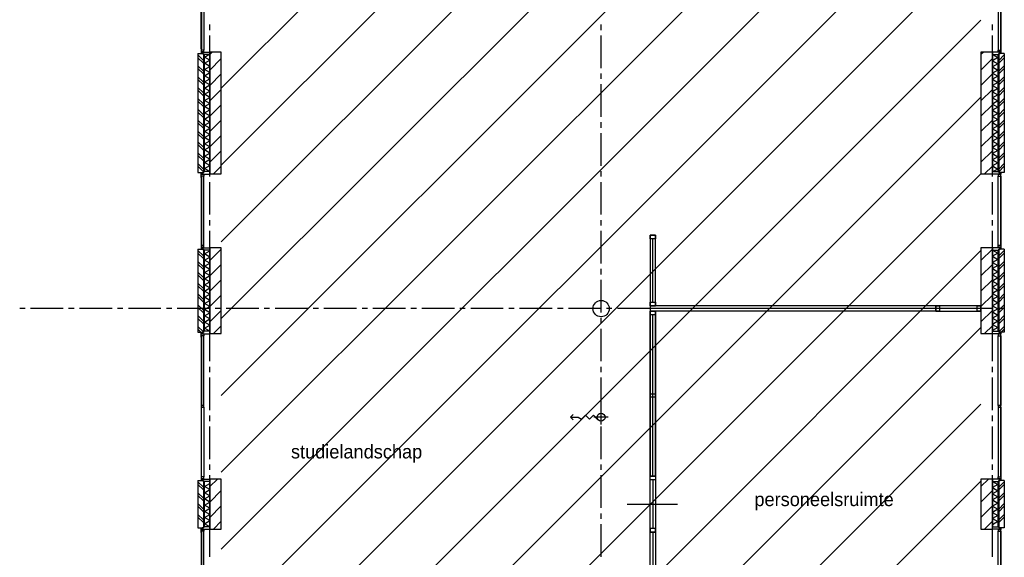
# Model space of a CAD drawing. Extents: x -66955 to 52345, y -20450 to 69550.
# Tile 90 of 94: x 17570 to 35690, y 46270 to 56170. Entities that reach past the tile are written whole.
import ezdxf
from ezdxf.enums import TextEntityAlignment as Align

# ---------------------------------------------------------------- set-up
doc = ezdxf.new("R2010")
doc.units = 0
doc.header["$MEASUREMENT"] = 0
doc.linetypes.add('LEEG', pattern=[1, -1])
for name, color, linetype in [('-01-', 7, 'CONTINUOUS'), ('-22-', 7, 'CONTINUOUS'), ('-28-', 7, 'CONTINUOUS'), ('-32-', 7, 'CONTINUOUS'), ('BEGGR--11-', 7, 'CONTINUOUS'), ('BEGGR--21-', 7, 'CONTINUOUS'), ('BEGGR--22-', 7, 'CONTINUOUS'), ('BEGGR--28-', 7, 'CONTINUOUS'), ('BEGGR--31-', 7, 'CONTINUOUS'), ('BEGGR--E5-', 7, 'CONTINUOUS'), ('STRAMIEN--E7-', 7, 'CONTINUOUS')]:
    doc.layers.add(name, color=color, linetype=linetype)
doc.styles.add('txt', font='TXT', dxfattribs={"height": 0.2})

# ---------------------------------------------------------------- blocks, each defined once
blk = doc.blocks.new('*O105')
at = {"layer": '-32-', "color": 7, "linetype": 'CONTINUOUS'}
blk.add_line((-465, 0), (465, 0), dxfattribs=at)
for points in [[(57, 517), (57, -517), (-43, -517), (-43, 517)], [(-43, 517), (57, 517), (57, 450), (-43, 450)], [(-43, -517), (57, -517), (57, -450), (-43, -450)]]:
    blk.add_lwpolyline(points, close=True, dxfattribs=at)
blk = doc.blocks.new('*O107')
at = {"layer": '-22-', "color": 7, "linetype": 'CONTINUOUS'}
blk.add_line((348, 0), (-348, 0), dxfattribs=at)
blk.add_lwpolyline([(-415, 50), (-415, -50), (415, -50), (415, 50)], close=True, dxfattribs=at)
at = {"layer": '-32-', "color": 7, "linetype": 'CONTINUOUS'}
for points in [[(-415, -50), (-415, 50), (-348, 50), (-348, -50)], [(348, -50), (348, 50), (415, 50), (415, -50)]]:
    blk.add_lwpolyline(points, close=True, dxfattribs=at)
blk = doc.blocks.new('*O125')
at = {"layer": '-22-', "color": 7, "linetype": 'CONTINUOUS'}
blk.add_line((0, -583), (0, 583), dxfattribs=at)
blk.add_lwpolyline([(50, 650), (-50, 650), (-50, -650), (50, -650)], close=True, dxfattribs=at)
at = {"layer": '-32-', "color": 7, "linetype": 'CONTINUOUS'}
for points in [[(-50, 650), (50, 650), (50, 583), (-50, 583)], [(-50, -583), (50, -583), (50, -650), (-50, -650)]]:
    blk.add_lwpolyline(points, close=True, dxfattribs=at)
blk = doc.blocks.new('*O166')
at = {"layer": 'BEGGR--31-', "color": 7, "linetype": 'CONTINUOUS'}
for points in [[(-92.5, -52.5), (-92.5, 25.5), (-87.5, 25.5), (-87.5, 3.5), (-42.5, 3.5), (-42.5, -30.5), (-87.5, -30.5), (-87.5, -52.5)], [(-83.5, 3.5), (-83.5, 8.5), (-53.5, 8.5), (-53.5, 3.5)], [(-53.5, 52.5), (-53.5, 33.5), (-75.5, 33.5), (-75.5, 8.5), (66.5, 8.5), (66.5, 52.5)]]:
    blk.add_lwpolyline(points, close=True, dxfattribs=at)
blk = doc.blocks.new('*O167')
at = {"layer": 'BEGGR--31-', "color": 7, "linetype": 'CONTINUOUS'}
for points in [[(-92.5, 52.5), (-92.5, -25.5), (-87.5, -25.5), (-87.5, -3.5), (-42.5, -3.5), (-42.5, 30.5), (-87.5, 30.5), (-87.5, 52.5)], [(-83.5, -3.5), (-83.5, -8.5), (-53.5, -8.5), (-53.5, -3.5)], [(-53.5, -52.5), (-53.5, -33.5), (-75.5, -33.5), (-75.5, -8.5), (66.5, -8.5), (66.5, -52.5)]]:
    blk.add_lwpolyline(points, close=True, dxfattribs=at)
blk = doc.blocks.new('MERKAF')
at = {"layer": 'BEGGR--31-', "color": 7, "linetype": 'CONTINUOUS'}
for points in [[(-34, 1339), (-39, 1339), (-39, 105), (-34, 105)], [(-34, 83), (11, 83), (11, 1361), (-34, 1361)]]:
    blk.add_lwpolyline(points, close=True, dxfattribs=at)
for name, p in [('*O166', (53.5, 1391.5)), ('*O167', (53.5, 52.5))]:
    blk.add_blockref(name, p, dxfattribs=at)
blk = doc.blocks.new('*O168')
at = {"layer": 'BEGGR--31-', "color": 7, "linetype": 'CONTINUOUS'}
for points in [[(-92.5, 1277), (-92.5, 1355), (-87.5, 1355), (-87.5, 1333), (-42.5, 1333), (-42.5, 1299), (-87.5, 1299), (-87.5, 1277)], [(-87.5, 39), (-92.5, 39), (-92.5, 1277), (-87.5, 1277)], [(-42.5, 1299), (-87.5, 1299), (-87.5, 17), (-42.5, 17)], [(-83.5, 1333), (-83.5, 1338), (-53.5, 1338), (-53.5, 1333)], [(-53.5, 1382), (-53.5, 1363), (-75.5, 1363), (-75.5, 1338), (66.5, 1338), (66.5, 1382)], [(-92.5, -39), (-92.5, 39), (-87.5, 39), (-87.5, 17), (-42.5, 17), (-42.5, -17), (-87.5, -17), (-87.5, -39)], [(-87.5, -1277), (-92.5, -1277), (-92.5, -39), (-87.5, -39)], [(-87.5, -17), (-42.5, -17), (-42.5, -1299), (-87.5, -1299)], [(-92.5, -1277), (-92.5, -1355), (-87.5, -1355), (-87.5, -1333), (-42.5, -1333), (-42.5, -1299), (-87.5, -1299), (-87.5, -1277)], [(-83.5, -1333), (-83.5, -1338), (-53.5, -1338), (-53.5, -1333)], [(-53.5, -1382), (-53.5, -1363), (-75.5, -1363), (-75.5, -1338), (66.5, -1338), (66.5, -1382)]]:
    blk.add_lwpolyline(points, close=True, dxfattribs=at)
blk = doc.blocks.new('MERKBF')
at = {"layer": 'BEGGR--31-', "color": 7, "linetype": 'CONTINUOUS'}
blk.add_blockref('*O168', (75.5, -1363), dxfattribs=at)
blk = doc.blocks.new('*O229')
at = {"layer": 'BEGGR--31-', "color": 7, "linetype": 'CONTINUOUS'}
for points in [[(-1382, -53.5), (-1363, -53.5), (-1363, -75.5), (-1338, -75.5), (-1338, 66.5), (-1382, 66.5)], [(1382, -53.5), (1363, -53.5), (1363, -75.5), (1338, -75.5), (1338, 66.5), (1382, 66.5)], [(-1277, -92.5), (-1355, -92.5), (-1355, -87.5), (-1333, -87.5), (-1333, -42.5), (-1299, -42.5), (-1299, -87.5), (-1277, -87.5)], [(-1333, -83.5), (-1338, -83.5), (-1338, -53.5), (-1333, -53.5)], [(-17, -87.5), (-17, -42.5), (-1299, -42.5), (-1299, -87.5)], [(-1277, -87.5), (-1277, -92.5), (-39, -92.5), (-39, -87.5)], [(-39, -92.5), (39, -92.5), (39, -87.5), (17, -87.5), (17, -42.5), (-17, -42.5), (-17, -87.5), (-39, -87.5)], [(1299, -42.5), (1299, -87.5), (17, -87.5), (17, -42.5)], [(39, -87.5), (39, -92.5), (1277, -92.5), (1277, -87.5)], [(1277, -92.5), (1355, -92.5), (1355, -87.5), (1333, -87.5), (1333, -42.5), (1299, -42.5), (1299, -87.5), (1277, -87.5)], [(1333, -83.5), (1338, -83.5), (1338, -53.5), (1333, -53.5)]]:
    blk.add_lwpolyline(points, close=True, dxfattribs=at)
blk = doc.blocks.new('MRKBFS')
at = {"layer": 'BEGGR--31-', "color": 7, "linetype": 'CONTINUOUS'}
blk.add_blockref('*O229', (1382, -66.5), dxfattribs=at)
blk = doc.blocks.new('*O563')
at = {"layer": 'BEGGR--E5-', "color": 7, "linetype": 'CONTINUOUS'}
for p, q in [((-347, 0), (-301, 49)), ((347, 0), (83, 0)), ((215, -132), (215, 132))]:
    blk.add_line(p, q, dxfattribs=at)
for points in [[(-301, -46), (-347, 0), (-208, 0)], [(-208, 0), (-143, -36), (-71, 36), (1, -36), (73, 36), (145, -36)]]:
    blk.add_lwpolyline(points, dxfattribs=at)
blk.add_circle((215, 0), 72, dxfattribs=at)

msp = doc.modelspace()

# ---------------------------------------------------------------- linework, layer by layer
at = {"layer": '-22-', "color": 7, "linetype": 'CONTINUOUS'}
for p, q in [((34430, 50900), (29170, 50900)), ((29170, 50900), (29170, 50800)), ((34430, 50800), (29170, 50800)), ((34430, 50900), (34430, 50800)), ((29220, 47767), (29220, 50733)), ((29220, 47700), (29220, 46800)), ((29220, 46733), (29220, 43767))]:
    msp.add_line(p, q, dxfattribs=at)
at = {"layer": '-22-', "color": 7, "linetype": 'LEEG'}
msp.add_line((34430, 50850), (29170, 50850), dxfattribs=at)
at = {"layer": '-22-', "color": 7, "linetype": 'CONTINUOUS'}
for points in [[(29270, 47767), (29170, 47767), (29170, 50800), (29270, 50800)], [(29270, 50800), (29170, 50800), (29170, 47767), (29270, 47767)], [(29270, 43700), (29170, 43700), (29170, 46733), (29270, 46733)]]:
    msp.add_lwpolyline(points, close=True, dxfattribs=at)
at = {"layer": '-28-', "color": 7, "linetype": 'CONTINUOUS'}
msp.add_circle((28270, 50850), 150, dxfattribs=at)
at = {"layer": '-32-', "color": 7, "linetype": 'CONTINUOUS'}
for points in [[(29170, 50800), (29270, 50800), (29270, 50733), (29170, 50733)], [(29170, 49283.5), (29270, 49283.5), (29270, 49216.5), (29170, 49216.5)]]:
    msp.add_lwpolyline(points, close=True, dxfattribs=at)
at = {"layer": 'BEGGR--11-', "color": 1, "linetype": 'CONTINUOUS'}
for p, q in [((21280, 49251.15), (35260, 63231.15)), ((21280, 54908), (28402, 62030)), ((21280, 53493.79), (29816.21, 62030)), ((21280, 52079.57), (31230.43, 62030)), ((21280, 50665.36), (32644.64, 62030)), ((21280, 47836.93), (35260, 61816.93)), ((21280, 46422.72), (35260, 60402.72)), ((21280, 45008.51), (35260, 58988.51)), ((21280, 43594.29), (35260, 57574.29)), ((21280, 42180.08), (35260, 56160.08)), ((21280, 40765.86), (35260, 54745.86)), ((21280, 39351.65), (35260, 53331.65)), ((21280, 37937.44), (35260, 51917.44)), ((21280, 36523.22), (35260, 50503.22)), ((21280, 35109.01), (35260, 49089.01)), ((21280, 33694.8), (35260, 47674.8))]:
    msp.add_line(p, q, dxfattribs=at)
at = {"layer": 'BEGGR--21-', "color": 7, "linetype": 'CONTINUOUS'}
for p, q in [((20850, 55545), (20850, 53355)), ((20850, 55545), (20950, 55545)), ((20850, 55520), (20950, 55420)), ((20850, 55470), (20950, 55370)), ((20950, 55545), (20950, 53355)), ((21114.1, 55570), (21070, 55525.9)), ((21280, 55453.06), (21070, 55243.06)), ((35304.1, 55570), (35260, 55525.9)), ((35470, 55453.06), (35260, 55243.06)), ((35590, 55545), (35590, 53355)), ((35690, 55545), (35590, 55545)), ((35690, 55520), (35590, 55420)), ((35690, 55470), (35590, 55370)), ((35690, 55545), (35690, 53355)), ((20850, 55320), (20950, 55220)), ((20850, 55270), (20950, 55170)), ((35690, 55320), (35590, 55220)), ((35690, 55270), (35590, 55170)), ((20850, 55120), (20950, 55020)), ((21280, 55170.21), (21070, 54960.21)), ((35470, 55170.21), (35260, 54960.21)), ((35690, 55120), (35590, 55020)), ((20850, 55070), (20950, 54970)), ((20850, 54920), (20950, 54820)), ((35690, 55070), (35590, 54970)), ((35690, 54920), (35590, 54820)), ((20850, 54870), (20950, 54770)), ((21280, 54887.37), (21070, 54677.37)), ((35470, 54887.37), (35260, 54677.37)), ((35690, 54870), (35590, 54770)), ((20850, 54720), (20950, 54620)), ((20850, 54670), (20950, 54570)), ((21280, 54604.53), (21070, 54394.53)), ((35470, 54604.53), (35260, 54394.53)), ((35690, 54720), (35590, 54620)), ((35690, 54670), (35590, 54570)), ((20850, 54520), (20950, 54420)), ((20850, 54470), (20950, 54370)), ((35690, 54520), (35590, 54420)), ((35690, 54470), (35590, 54370)), ((20850, 54320), (20950, 54220)), ((20850, 54270), (20950, 54170)), ((21280, 54321.69), (21070, 54111.69)), ((35470, 54321.69), (35260, 54111.69)), ((35690, 54320), (35590, 54220)), ((35690, 54270), (35590, 54170)), ((20850, 54120), (20950, 54020)), ((20850, 54070), (20950, 53970)), ((21280, 54038.84), (21070, 53828.84)), ((35470, 54038.84), (35260, 53828.84)), ((35690, 54120), (35590, 54020)), ((35690, 54070), (35590, 53970)), ((20850, 53920), (20950, 53820)), ((20850, 53870), (20950, 53770)), ((35690, 53920), (35590, 53820)), ((35690, 53870), (35590, 53770)), ((20850, 53720), (20950, 53620)), ((20850, 53670), (20950, 53570)), ((21280, 53756), (21070, 53546)), ((35470, 53756), (35260, 53546)), ((35690, 53720), (35590, 53620)), ((35690, 53670), (35590, 53570)), ((20850, 53520), (20950, 53420)), ((20850, 53470), (20950, 53370)), ((21280, 53473.16), (21136.84, 53330)), ((35470, 53473.16), (35326.84, 53330)), ((35690, 53520), (35590, 53420)), ((35690, 53470), (35590, 53370)), ((20850, 53355), (20950, 53355)), ((35690, 53355), (35590, 53355)), ((20850, 51945), (20850, 50415)), ((20850, 51945), (20950, 51945)), ((20850, 51920), (20950, 51820)), ((20850, 51870), (20950, 51770)), ((20950, 51945), (20950, 50415)), ((21280, 51947.37), (21070, 51737.37)), ((35470, 51947.37), (35260, 51737.37)), ((35590, 51945), (35590, 50415)), ((35690, 51945), (35590, 51945)), ((35690, 51920), (35590, 51820)), ((35690, 51870), (35590, 51770)), ((35690, 51945), (35690, 50415)), ((20850, 51720), (20950, 51620)), ((20850, 51670), (20950, 51570)), ((21280, 51664.53), (21070, 51454.53)), ((35470, 51664.53), (35260, 51454.53)), ((35690, 51720), (35590, 51620)), ((35690, 51670), (35590, 51570)), ((20850, 51520), (20950, 51420)), ((20850, 51470), (20950, 51370)), ((35690, 51520), (35590, 51420)), ((35690, 51470), (35590, 51370)), ((20850, 51320), (20950, 51220)), ((21280, 51381.69), (21070, 51171.69)), ((35470, 51381.69), (35260, 51171.69)), ((35690, 51320), (35590, 51220)), ((20850, 51270), (20950, 51170)), ((20850, 51120), (20950, 51020)), ((21280, 51098.84), (21070, 50888.84)), ((35470, 51098.84), (35260, 50888.84)), ((35690, 51270), (35590, 51170)), ((35690, 51120), (35590, 51020)), ((20850, 51070), (20950, 50970)), ((20850, 50920), (20950, 50820)), ((35690, 51070), (35590, 50970)), ((35690, 50920), (35590, 50820)), ((20850, 50870), (20950, 50770)), ((21280, 50816), (21070, 50606)), ((35470, 50816), (35260, 50606)), ((35690, 50870), (35590, 50770)), ((20850, 50720), (20950, 50620)), ((20850, 50670), (20950, 50570)), ((35690, 50720), (35590, 50620)), ((35690, 50670), (35590, 50570)), ((20850, 50520), (20950, 50420)), ((20850, 50470), (20905, 50415)), ((20850, 50415), (20950, 50415)), ((21280, 50533.16), (21136.84, 50390)), ((35470, 50533.16), (35326.84, 50390)), ((35690, 50520), (35590, 50420)), ((35690, 50415), (35590, 50415)), ((35690, 50470), (35635, 50415)), ((20850, 47685), (20850, 46815)), ((20850, 47685), (20950, 47685)), ((20850, 47660), (20950, 47560)), ((20950, 47685), (20950, 46815)), ((21208.31, 47710), (21070, 47571.69)), ((35398.31, 47710), (35260, 47571.69)), ((35590, 47685), (35590, 46815)), ((35690, 47685), (35590, 47685)), ((35690, 47660), (35590, 47560)), ((35690, 47685), (35690, 46815)), ((20850, 47610), (20950, 47510)), ((21280, 47498.84), (21070, 47288.84)), ((35470, 47498.84), (35260, 47288.84)), ((35690, 47610), (35590, 47510)), ((20850, 47460), (20950, 47360)), ((20850, 47410), (20950, 47310)), ((35690, 47460), (35590, 47360)), ((35690, 47410), (35590, 47310)), ((20850, 47260), (20950, 47160)), ((20850, 47210), (20950, 47110)), ((21280, 47216), (21070, 47006)), ((35470, 47216), (35260, 47006)), ((35690, 47260), (35590, 47160)), ((35690, 47210), (35590, 47110)), ((20850, 47060), (20950, 46960)), ((20850, 47010), (20950, 46910)), ((21280, 46933.16), (21136.84, 46790)), ((35470, 46933.16), (35326.84, 46790)), ((35690, 47060), (35590, 46960)), ((35690, 47010), (35590, 46910)), ((20850, 46815), (20950, 46815)), ((35690, 46815), (35590, 46815))]:
    msp.add_line(p, q, dxfattribs=at)
for points in [[(21280, 53330), (21280, 55570), (21070, 55570), (21070, 53330)], [(35470, 53330), (35470, 55570), (35260, 55570), (35260, 53330)], [(21280, 50390), (21280, 51970), (21070, 51970), (21070, 50390)], [(35470, 50390), (35470, 51970), (35260, 51970), (35260, 50390)], [(21280, 46790), (21280, 47710), (21070, 47710), (21070, 46790)], [(35470, 46790), (35470, 47710), (35260, 47710), (35260, 46790)]]:
    msp.add_lwpolyline(points, close=True, dxfattribs=at)
at = {"layer": 'BEGGR--22-', "color": 7, "linetype": 'CONTINUOUS'}
for p, q in [((20970, 53372), (20970, 55528)), ((21070, 55528), (20970, 55528)), ((21070, 53372), (21070, 55528)), ((35470, 55528), (35470, 53372)), ((35470, 55528), (35570, 55528)), ((35570, 55528), (35570, 53372)), ((21070, 53372), (20970, 53372)), ((35470, 53372), (35570, 53372)), ((20970, 50432), (20970, 51928)), ((21070, 51928), (20970, 51928)), ((21070, 50432), (21070, 51928)), ((35470, 51928), (35470, 50432.02)), ((35470, 51928), (35570, 51928)), ((35570, 51928), (35570, 50432.02)), ((21070, 50432), (20970, 50432)), ((35470, 50432.02), (35570, 50432.02)), ((20970, 46832), (20970, 47668)), ((21070, 47668), (20970, 47668)), ((21070, 46832), (21070, 47668)), ((35470, 47668.01), (35470, 46832.01)), ((35470, 47668.01), (35570, 47668.01)), ((35570, 47668.01), (35570, 46832.01)), ((21070, 46832), (20970, 46832)), ((35470, 46832.01), (35570, 46832.01))]:
    msp.add_line(p, q, dxfattribs=at)
for points in [[(21070, 55424), (20970, 55481), (21052, 55528)], [(35470, 55528), (35570, 55471), (35470, 55414)], [(21070, 55310), (20970, 55367), (21070, 55424)], [(21070, 55196), (20970, 55253), (21070, 55310)], [(35470, 55414), (35570, 55357), (35470, 55300)], [(35470, 55300), (35570, 55243), (35470, 55186)], [(21070, 55082), (20970, 55139), (21070, 55196)], [(35470, 55186), (35570, 55129), (35470, 55072)], [(21070, 54968), (20970, 55025), (21070, 55082)], [(21070, 54854), (20970, 54911), (21070, 54968)], [(35470, 55072), (35570, 55015), (35470, 54958)], [(35470, 54958), (35570, 54901), (35470, 54844)], [(21070, 54740), (20970, 54797), (21070, 54854)], [(21070, 54626), (20970, 54683), (21070, 54740)], [(35470, 54844), (35570, 54787), (35470, 54730)], [(35470, 54730), (35570, 54673), (35470, 54616)], [(21070, 54512), (20970, 54569), (21070, 54626)], [(35470, 54616), (35570, 54559), (35470, 54502)], [(21070, 54398), (20970, 54455), (21070, 54512)], [(21070, 54284), (20970, 54341), (21070, 54398)], [(35470, 54502), (35570, 54445), (35470, 54388)], [(35470, 54388), (35570, 54331), (35470, 54274)], [(21070, 54170), (20970, 54227), (21070, 54284)], [(35470, 54274), (35570, 54217), (35470, 54160)], [(21070, 54056), (20970, 54113), (21070, 54170)], [(21070, 53942), (20970, 53999), (21070, 54056)], [(35470, 54160), (35570, 54103), (35470, 54046)], [(35470, 54046), (35570, 53989), (35470, 53932)], [(21070, 53828), (20970, 53885), (21070, 53942)], [(21070, 53714), (20970, 53771), (21070, 53828)], [(35470, 53932), (35570, 53875), (35470, 53818)], [(35470, 53818), (35570, 53761), (35470, 53704)], [(21070, 53600), (20970, 53657), (21070, 53714)], [(35470, 53704), (35570, 53647), (35470, 53590)], [(21070, 53486), (20970, 53543), (21070, 53600)], [(21070, 53372), (20970, 53429), (21070, 53486)], [(35470, 53590), (35570, 53533), (35470, 53476)], [(35470, 53476), (35570, 53419), (35488, 53372)], [(21070, 51800), (20970, 51857), (21070, 51914)], [(35470, 51928), (35570, 51871), (35470, 51814)], [(21070, 51686), (20970, 51743), (21070, 51800)], [(21070, 51572), (20970, 51629), (21070, 51686)], [(35470, 51814), (35570, 51757), (35470, 51700)], [(35470, 51700), (35570, 51643), (35470, 51586)], [(21070, 51458), (20970, 51515), (21070, 51572)], [(35470, 51586), (35570, 51529), (35470, 51472)], [(35470, 51472), (35570, 51415), (35470, 51358)], [(21070, 51344), (20970, 51401), (21070, 51458)], [(21070, 51230), (20970, 51287), (21070, 51344)], [(35470, 51358), (35570, 51301), (35470, 51244)], [(21070, 51116), (20970, 51173), (21070, 51230)], [(21070, 51002), (20970, 51059), (21070, 51116)], [(35470, 51244), (35570, 51187), (35470, 51130)], [(35470, 51130), (35570, 51073), (35470, 51016)], [(21070, 50888), (20970, 50945), (21070, 51002)], [(35470, 51016), (35570, 50959), (35470, 50902)], [(21070, 50774), (20970, 50831), (21070, 50888)], [(21070, 50660), (20970, 50717), (21070, 50774)], [(35470, 50902), (35570, 50845), (35470, 50788)], [(35470, 50788), (35570, 50731), (35470, 50674)], [(21070, 50546), (20970, 50603), (21070, 50660)], [(35470, 50674), (35570, 50617), (35470, 50560)], [(35470, 50560), (35570, 50503), (35470, 50446)], [(21070, 50432), (20970, 50489), (21070, 50546)], [(35470, 47668.01), (35570, 47611.01), (35470, 47554.01)], [(21070, 47516), (20970, 47573), (21070, 47630)], [(21070, 47402), (20970, 47459), (21070, 47516)], [(35470, 47554.01), (35570, 47497.01), (35470, 47440.01)], [(21070, 47288), (20970, 47345), (21070, 47402)], [(35470, 47440.01), (35570, 47383.01), (35470, 47326.01)], [(35470, 47326.01), (35570, 47269.01), (35470, 47212.01)], [(21070, 47174), (20970, 47231), (21070, 47288)], [(21070, 47060), (20970, 47117), (21070, 47174)], [(35470, 47212.01), (35570, 47155.01), (35470, 47098.01)], [(21070, 46946), (20970, 47003), (21070, 47060)], [(21070, 46832), (20970, 46889), (21070, 46946)], [(35470, 47098.01), (35570, 47041.01), (35470, 46984.01)], [(35470, 46984.01), (35570, 46927.01), (35470, 46870.01)]]:
    msp.add_lwpolyline(points, dxfattribs=at)
at = {"layer": 'BEGGR--28-', "color": 7, "linetype": 'CONTINUOUS'}
msp.add_circle((28270, 50850), 150, dxfattribs=at)
at = {"layer": 'STRAMIEN--E7-', "color": 1, "linetype": 'CONTINUOUS'}
for p, q in [((21070, 55980), (21070, 56080)), ((28270, 55980), (28270, 56080)), ((35470, 55980), (35470, 56080)), ((21070, 55580), (21070, 55880)), ((28270, 55580), (28270, 55880)), ((35470, 55580), (35470, 55880)), ((21070, 55280), (21070, 55580)), ((28270, 55280), (28270, 55580)), ((35470, 55280), (35470, 55580)), ((21070, 55080), (21070, 55180)), ((28270, 55080), (28270, 55180)), ((35470, 55080), (35470, 55180)), ((21070, 54680), (21070, 54980)), ((28270, 54680), (28270, 54980)), ((35470, 54680), (35470, 54980)), ((21070, 54380), (21070, 54680)), ((28270, 54380), (28270, 54680)), ((35470, 54380), (35470, 54680)), ((21070, 54180), (21070, 54280)), ((28270, 54180), (28270, 54280)), ((35470, 54180), (35470, 54280)), ((21070, 53780), (21070, 54080)), ((28270, 53780), (28270, 54080)), ((35470, 53780), (35470, 54080)), ((21070, 53480), (21070, 53780)), ((28270, 53480), (28270, 53780)), ((35470, 53480), (35470, 53780)), ((21070, 53280), (21070, 53380)), ((28270, 53280), (28270, 53380)), ((35470, 53280), (35470, 53380)), ((21070, 52880), (21070, 53180)), ((28270, 52880), (28270, 53180)), ((35470, 52880), (35470, 53180)), ((21070, 52580), (21070, 52880)), ((28270, 52580), (28270, 52880)), ((35470, 52580), (35470, 52880)), ((21070, 52380), (21070, 52480)), ((28270, 52380), (28270, 52480)), ((35470, 52380), (35470, 52480)), ((21070, 51980), (21070, 52280)), ((28270, 51980), (28270, 52280)), ((35470, 51980), (35470, 52280)), ((21070, 51680), (21070, 51980)), ((28270, 51680), (28270, 51980)), ((35470, 51680), (35470, 51980)), ((21070, 51480), (21070, 51580)), ((28270, 51480), (28270, 51580)), ((35470, 51480), (35470, 51580)), ((21070, 51080), (21070, 51380)), ((28270, 51080), (28270, 51380)), ((35470, 51080), (35470, 51380)), ((21070, 50780), (21070, 51080)), ((28270, 50780), (28270, 51080)), ((35470, 50780), (35470, 51080)), ((17670, 50850), (17570, 50850)), ((18070, 50850), (17770, 50850)), ((18370, 50850), (18070, 50850)), ((18570, 50850), (18470, 50850)), ((18970, 50850), (18670, 50850)), ((19270, 50850), (18970, 50850)), ((19470, 50850), (19370, 50850)), ((19870, 50850), (19570, 50850)), ((20170, 50850), (19870, 50850)), ((20370, 50850), (20270, 50850)), ((20770, 50850), (20470, 50850)), ((21070, 50850), (20770, 50850)), ((21270, 50850), (21170, 50850)), ((21670, 50850), (21370, 50850)), ((21970, 50850), (21670, 50850)), ((22170, 50850), (22070, 50850)), ((22570, 50850), (22270, 50850)), ((22870, 50850), (22570, 50850)), ((23070, 50850), (22970, 50850)), ((23470, 50850), (23170, 50850)), ((23770, 50850), (23470, 50850)), ((23970, 50850), (23870, 50850)), ((24370, 50850), (24070, 50850)), ((24670, 50850), (24370, 50850)), ((24870, 50850), (24770, 50850)), ((25270, 50850), (24970, 50850)), ((25570, 50850), (25270, 50850)), ((25770, 50850), (25670, 50850)), ((26170, 50850), (25870, 50850)), ((26470, 50850), (26170, 50850)), ((26670, 50850), (26570, 50850)), ((27070, 50850), (26770, 50850)), ((27370, 50850), (27070, 50850)), ((27570, 50850), (27470, 50850)), ((27970, 50850), (27670, 50850)), ((28270, 50850), (27970, 50850)), ((28470, 50850), (28370, 50850)), ((28870, 50850), (28570, 50850)), ((29170, 50850), (28870, 50850)), ((29370, 50850), (29270, 50850)), ((29770, 50850), (29470, 50850)), ((30070, 50850), (29770, 50850)), ((30270, 50850), (30170, 50850)), ((30670, 50850), (30370, 50850)), ((30970, 50850), (30670, 50850)), ((31170, 50850), (31070, 50850)), ((31570, 50850), (31270, 50850)), ((31870, 50850), (31570, 50850)), ((32070, 50850), (31970, 50850)), ((32470, 50850), (32170, 50850)), ((32770, 50850), (32470, 50850)), ((32970, 50850), (32870, 50850)), ((33370, 50850), (33070, 50850)), ((33670, 50850), (33370, 50850)), ((33870, 50850), (33770, 50850)), ((34270, 50850), (33970, 50850)), ((34570, 50850), (34270, 50850)), ((34770, 50850), (34670, 50850)), ((35170, 50850), (34870, 50850)), ((35470, 50850), (35170, 50850)), ((35670, 50850), (35570, 50850)), ((21070, 50580), (21070, 50680)), ((28270, 50580), (28270, 50680)), ((35470, 50580), (35470, 50680)), ((21070, 50180), (21070, 50480)), ((28270, 50180), (28270, 50480)), ((35470, 50180), (35470, 50480)), ((21070, 49880), (21070, 50180)), ((28270, 49880), (28270, 50180)), ((35470, 49880), (35470, 50180)), ((21070, 49680), (21070, 49780)), ((28270, 49680), (28270, 49780)), ((35470, 49680), (35470, 49780)), ((21070, 49280), (21070, 49580)), ((28270, 49280), (28270, 49580)), ((35470, 49280), (35470, 49580)), ((21070, 48980), (21070, 49280)), ((28270, 48980), (28270, 49280)), ((35470, 48980), (35470, 49280)), ((21070, 48780), (21070, 48880)), ((28270, 48780), (28270, 48880)), ((35470, 48780), (35470, 48880)), ((21070, 48380), (21070, 48680)), ((28270, 48380), (28270, 48680)), ((35470, 48380), (35470, 48680)), ((21070, 48080), (21070, 48380)), ((28270, 48080), (28270, 48380)), ((35470, 48080), (35470, 48380)), ((21070, 47880), (21070, 47980)), ((28270, 47880), (28270, 47980)), ((35470, 47880), (35470, 47980)), ((21070, 47480), (21070, 47780)), ((28270, 47480), (28270, 47780)), ((35470, 47480), (35470, 47780)), ((21070, 47180), (21070, 47480)), ((28270, 47180), (28270, 47480)), ((35470, 47180), (35470, 47480)), ((21070, 46980), (21070, 47080)), ((28270, 46980), (28270, 47080)), ((35470, 46980), (35470, 47080)), ((21070, 46580), (21070, 46880)), ((28270, 46580), (28270, 46880)), ((35470, 46580), (35470, 46880)), ((21070, 46280), (21070, 46580)), ((28270, 46280), (28270, 46580)), ((35470, 46280), (35470, 46580))]:
    msp.add_line(p, q, dxfattribs=at)

# ---------------------------------------------------------------- block references
at = {"layer": '-22-', "color": 7, "linetype": 'CONTINUOUS'}
for name, p in [('*O125', (29220, 51550)), ('*O107', (34845, 50850))]:
    msp.add_blockref(name, p, dxfattribs=at)
at = {"layer": '-32-', "color": 7, "linetype": 'CONTINUOUS'}
msp.add_blockref('*O105', (29213, 47250), dxfattribs=at)
at = {"layer": 'BEGGR--31-', "color": 7, "linetype": 'CONTINUOUS', "yscale": -1}
msp.add_blockref('MERKAF', (20950, 56972), dxfattribs=at)
at = {"layer": 'BEGGR--31-', "color": 7, "linetype": 'CONTINUOUS'}
for name, p, rotation in [('MERKAF', (35590, 56972), 180), ('MRKBFS', (21070, 50432), 270), ('MRKBFS', (21070, 46832), 270), ('MERKBF', (35612, 44087), 180)]:
    msp.add_blockref(name, p, dxfattribs=dict(at, rotation=rotation))
msp.add_blockref('MERKAF', (20950, 51928), dxfattribs=at)
at = {"layer": 'BEGGR--31-', "color": 7, "linetype": 'CONTINUOUS', "yscale": -1, "rotation": 180}
for name, p in [('MERKAF', (35590, 51928)), ('MERKBF', (35612, 50413))]:
    msp.add_blockref(name, p, dxfattribs=at)
at = {"layer": 'BEGGR--E5-', "color": 7, "linetype": 'CONTINUOUS'}
msp.add_blockref('*O563', (28054.59, 48849.99), dxfattribs=at)

# ---------------------------------------------------------------- texts
at = {"layer": '-01-', "color": 7, "linetype": 'CONTINUOUS', "style": 'txt'}
for s, p in [('studielandschap', (23770, 48185)), ('personeelsruimte', (32373, 47307))]:
    msp.add_text(s, height=250, dxfattribs=at).set_placement(p, align=Align.MIDDLE)

doc.saveas('drawing.dxf')
